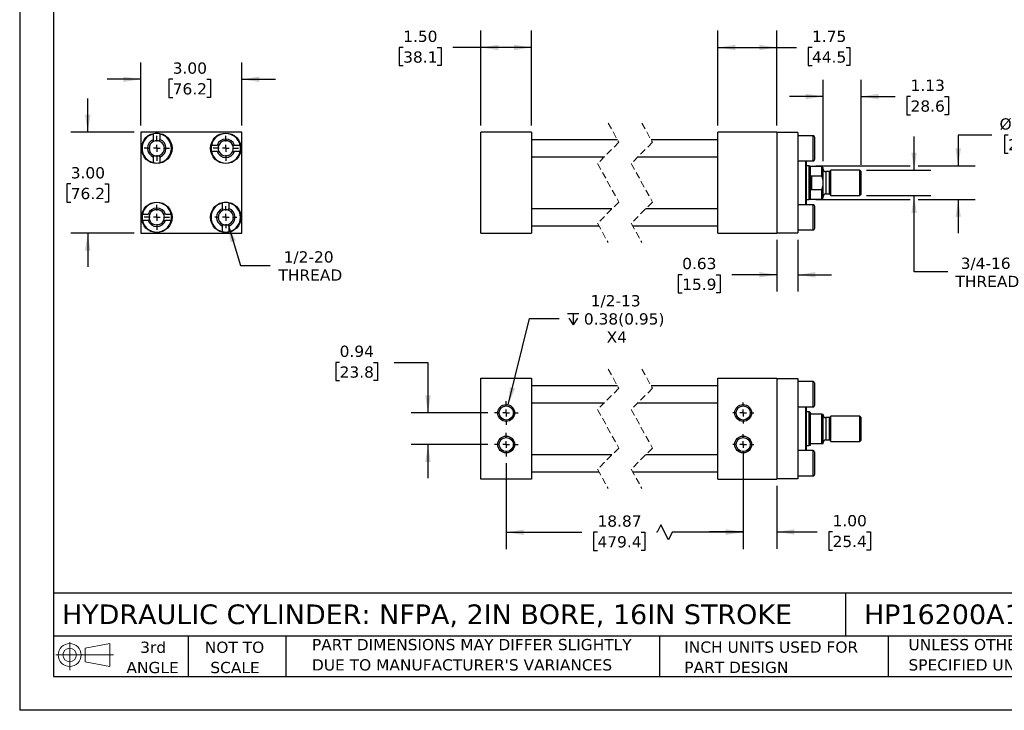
# Model space of a CAD drawing. Header units: inches. Extents: x 0 to 44, y 0 to 34.
# Tile 1 of 3: x 0 to 29.2, y 0 to 20.5. Entities that reach past the tile are written whole.
import ezdxf

# ---------------------------------------------------------------- set-up
doc = ezdxf.new("R2010")
doc.units = ezdxf.units.IN
doc.header["$LTSCALE"] = 4
doc.header["$MEASUREMENT"] = 0
for name, pattern in [('SLD-Center', [0.75, 0.6, -0.05, 0.05, -0.05]), ('SLD-Dashed', [0.075, 0.05, -0.025]), ('SLD-Solid', [0])]:
    doc.linetypes.add(name, pattern=pattern)
doc.layers.add('CENTER', color=40, linetype='SLD-Center')
doc.layers.add('SLD-DEFPOINTS', color=7, linetype='Continuous')
doc.layers.add('DIMENSIONS', color=140, linetype='SLD-Solid', lineweight=25)
doc.layers.add('TEXT', color=140, linetype='SLD-Solid', lineweight=25)
doc.styles.add('SLDTEXTSTYLE0', font='VERDANA.TTF')
doc.dimstyles.new('SLDDIMSTYLE0', dxfattribs={"dimtxt": 0.339844, "dimasz": 0.52, "dimexe": 0, "dimexo": 0.0625, "dimgap": 0.084961, "dimtad": 0, "dimtih": 1, "dimtoh": 1, "dimrnd": 1e-09, "dimzin": 4, "dimdsep": 46, "dimtxsty": 'SLDTEXTSTYLE0', "dimsah": 1, "dimcen": 0.09, "dimadec": 0, "dimazin": 1, "dimtfac": 1, "dimtofl": 0, "dimtmove": 0, "dimatfit": 3, "dimfxl": 0, "dimfrac": 2, "dimtolj": 1, "dimtzin": 12, "dimarcsym": 0})
doc.dimstyles.new('SLDDIMSTYLE1', dxfattribs={"dimtxt": 0.339844, "dimasz": 0.52, "dimexe": 0, "dimexo": 0.0625, "dimgap": 0.084961, "dimtad": 0, "dimtih": 1, "dimtoh": 1, "dimrnd": 1e-09, "dimzin": 12, "dimdsep": 46, "dimtxsty": 'SLDTEXTSTYLE0', "dimsah": 1, "dimcen": 0.09, "dimadec": 0, "dimazin": 3, "dimtfac": 1, "dimtofl": 0, "dimtmove": 0, "dimatfit": 3, "dimfxl": 0, "dimfrac": 2, "dimtolj": 1, "dimtzin": 12, "dimarcsym": 0})
doc.dimstyles.new('SLDDIMSTYLE2', dxfattribs={"dimtxt": 0.339844, "dimasz": 0.52, "dimexe": 0, "dimexo": 0.0625, "dimgap": 0.084961, "dimtad": 0, "dimtih": 1, "dimtoh": 1, "dimrnd": 1e-09, "dimzin": 12, "dimdsep": 46, "dimtxsty": 'SLDTEXTSTYLE0', "dimsah": 1, "dimcen": 0.09, "dimadec": 0, "dimazin": 3, "dimtfac": 1, "dimtmove": 0, "dimatfit": 0, "dimfxl": 0, "dimfrac": 2, "dimtolj": 1, "dimtzin": 12, "dimarcsym": 0})
doc.dimstyles.new('SLDDIMSTYLE3', dxfattribs={"dimtxt": 0.339844, "dimasz": 0.52, "dimexe": 0, "dimexo": 0.0625, "dimgap": 0.084961, "dimtad": 0, "dimtih": 1, "dimtoh": 1, "dimrnd": 1e-09, "dimzin": 4, "dimdsep": 46, "dimtxsty": 'SLDTEXTSTYLE0', "dimsah": 1, "dimcen": 0.09, "dimadec": 0, "dimazin": 1, "dimtfac": 1, "dimtmove": 0, "dimatfit": 0, "dimfxl": 0, "dimfrac": 2, "dimtolj": 1, "dimtzin": 12, "dimarcsym": 0})
doc.dimstyles.new('SLDDIMSTYLE4', dxfattribs={"dimtxt": 0.339844, "dimasz": 0.52, "dimexe": 0, "dimexo": 0.0625, "dimgap": 0.084961, "dimtad": 0, "dimtih": 1, "dimtoh": 1, "dimrnd": 1e-09, "dimdsep": 46, "dimtxsty": 'SLDTEXTSTYLE0', "dimsah": 1, "dimcen": 0.09, "dimadec": 0, "dimazin": 2, "dimtfac": 1, "dimtmove": 0, "dimatfit": 0, "dimfxl": 0, "dimfrac": 2, "dimtolj": 1, "dimtzin": 12, "dimarcsym": 0})
doc.dimstyles.new('SLDDIMSTYLE5', dxfattribs={"dimtxt": 0.339844, "dimasz": 0.52, "dimexe": 0, "dimexo": 0.0625, "dimgap": 0.084961, "dimtad": 0, "dimtih": 1, "dimtoh": 1, "dimrnd": 1e-09, "dimzin": 12, "dimdsep": 46, "dimtxsty": 'SLDTEXTSTYLE0', "dimsah": 1, "dimcen": 0, "dimadec": 0, "dimazin": 3, "dimtfac": 1, "dimtofl": 0, "dimtmove": 0, "dimatfit": 3, "dimfxl": 0, "dimfrac": 2, "dimtolj": 1, "dimtzin": 12, "dimarcsym": 0})
doc.dimstyles.new('SLDDIMSTYLE6', dxfattribs={"dimtxt": 0.339844, "dimasz": 0.52, "dimexe": 0, "dimexo": 0.0625, "dimgap": 0.084961, "dimtad": 0, "dimtih": 1, "dimtoh": 1, "dimrnd": 1e-09, "dimzin": 12, "dimdsep": 46, "dimtxsty": 'SLDTEXTSTYLE0', "dimsah": 1, "dimcen": 0, "dimadec": 0, "dimazin": 3, "dimtfac": 1, "dimtofl": 0, "dimtmove": 0, "dimatfit": 3, "dimfxl": 0, "dimfrac": 2, "dimtolj": 1, "dimtzin": 12, "dimarcsym": 0})

# ---------------------------------------------------------------- blocks, each defined once
blk = doc.blocks.new('Block11')
at = {"color": 7, "linetype": 'SLD-Solid', "lineweight": 18}
for p, q in [((0.408, 0.836), (0.408, 0)), ((0.863, 0.656), (1.602, 0.792)), ((0.863, 0.251), (0.863, 0.656)), ((1.602, 0.792), (1.602, 0.115)), ((0, 0.454), (1.712, 0.454)), ((0.863, 0.251), (1.602, 0.115))]:
    blk.add_line(p, q, dxfattribs=at)
for radius in [0.339, 0.202]:
    blk.add_circle((0.408, 0.454), radius, dxfattribs=at)
blk = doc.blocks.new('Block12')
at = {"layer": 'SLD-DEFPOINTS'}
blk.add_blockref('Block11', (0, 0), dxfattribs=at)
blk = doc.blocks.new('SW_NOTE_0_2')
at = {"layer": 'TEXT', "color": 0, "char_height": 0.33333, "attachment_point": 1, "style": 'SLDTEXTSTYLE0'}
for s, insert in [('UNLESS OTHERWISE ', (0, 0.423)), ('SPECIFIED UNITS ARE:', (0, -0.179))]:
    blk.add_mtext(s, dxfattribs=dict(at, insert=insert))
blk = doc.blocks.new('SW_NOTE_0_3')
at = {"layer": 'TEXT', "color": 0, "char_height": 0.33333, "attachment_point": 1, "style": 'SLDTEXTSTYLE0'}
for s, insert in [('PART DIMENSIONS MAY DIFFER SLIGHTLY ', (0, 0.423)), ("DUE TO MANUFACTURER'S VARIANCES", (0, -0.179))]:
    blk.add_mtext(s, dxfattribs=dict(at, insert=insert))
blk = doc.blocks.new('SW_NOTE_0_4')
at = {"layer": 'TEXT', "color": 0, "char_height": 0.3333, "attachment_point": 2, "style": 'SLDTEXTSTYLE0'}
for s, insert in [('NOT TO', (0.828, 0.423)), ('SCALE', (0.843, -0.179))]:
    blk.add_mtext(s, dxfattribs=dict(at, insert=insert))
blk = doc.blocks.new('SW_NOTE_0_5')
at = {"layer": 'TEXT', "color": 0, "char_height": 0.3333, "attachment_point": 2, "style": 'SLDTEXTSTYLE0'}
for s, insert in [('3rd', (0.365, 0.423)), ('ANGLE', (0.349, -0.179))]:
    blk.add_mtext(s, dxfattribs=dict(at, insert=insert))
blk = doc.blocks.new('SW_NOTE_0_6')
at = {"layer": 'TEXT', "color": 0, "char_height": 0.33333, "attachment_point": 1, "style": 'SLDTEXTSTYLE0'}
for s, insert in [('INCH UNITS USED FOR ', (0, 0.423)), ('PART DESIGN', (0, -0.179))]:
    blk.add_mtext(s, dxfattribs=dict(at, insert=insert))
blk = doc.blocks.new('_D')
at = {"layer": 'DIMENSIONS'}
for p, q in [((13.7, 17.37), (13.7, 20.19)), ((15.2, 17.37), (15.2, 20.19)), ((11.389, 19.69), (11.275, 19.69)), ((11.275, 19.69), (11.275, 19.15)), ((12.399, 19.69), (12.513, 19.69)), ((12.513, 19.69), (12.513, 19.15)), ((13.7, 19.69), (12.86, 19.69)), ((15.2, 19.69), (13.7, 19.69)), ((11.275, 19.15), (11.389, 19.15)), ((12.513, 19.15), (12.399, 19.15))]:
    blk.add_line(p, q, dxfattribs=at)
for points in [[(13.7, 19.69), (14.22, 19.61), (14.22, 19.77)], [(15.2, 19.69), (14.68, 19.77), (14.68, 19.61)]]:
    blk.add_solid(points, dxfattribs=at)
at = {"layer": 'DIMENSIONS', "char_height": 0.3333, "attachment_point": 1, "style": 'SLDTEXTSTYLE0'}
for s, insert in [('1.50', (11.389, 20.189)), ('38.1', (11.389, 19.573))]:
    blk.add_mtext(s, dxfattribs=dict(at, insert=insert))
blk = doc.blocks.new('_D_1')
at = {"layer": 'DIMENSIONS'}
for p, q in [((20.738, 17.37), (20.738, 20.19)), ((22.488, 17.37), (22.488, 20.19)), ((20.738, 19.69), (22.488, 19.69)), ((22.488, 19.69), (23.071, 19.69)), ((23.531, 19.69), (23.417, 19.69)), ((23.417, 19.69), (23.417, 19.15)), ((24.541, 19.69), (24.655, 19.69)), ((24.655, 19.69), (24.655, 19.15)), ((23.417, 19.15), (23.531, 19.15)), ((24.655, 19.15), (24.541, 19.15))]:
    blk.add_line(p, q, dxfattribs=at)
for points in [[(20.738, 19.69), (21.258, 19.61), (21.258, 19.77)], [(22.488, 19.69), (21.968, 19.77), (21.968, 19.61)]]:
    blk.add_solid(points, dxfattribs=at)
at = {"layer": 'DIMENSIONS', "char_height": 0.3333, "attachment_point": 1, "style": 'SLDTEXTSTYLE0'}
for s, insert in [('1.75', (23.531, 20.189)), ('44.5', (23.531, 19.573))]:
    blk.add_mtext(s, dxfattribs=dict(at, insert=insert))
blk = doc.blocks.new('_D_2')
at = {"layer": 'DIMENSIONS'}
for p, q in [((23.863, 16.315), (23.863, 18.734)), ((24.988, 16.206), (24.988, 18.734)), ((23.863, 18.234), (22.863, 18.234)), ((24.988, 18.234), (25.998, 18.234)), ((26.458, 18.234), (26.344, 18.234)), ((26.344, 18.234), (26.344, 17.694)), ((27.468, 18.234), (27.582, 18.234)), ((27.582, 18.234), (27.582, 17.694)), ((26.344, 17.694), (26.458, 17.694)), ((27.582, 17.694), (27.468, 17.694))]:
    blk.add_line(p, q, dxfattribs=at)
for points in [[(23.863, 18.234), (23.343, 18.314), (23.343, 18.154)], [(24.988, 18.234), (25.508, 18.154), (25.508, 18.314)]]:
    blk.add_solid(points, dxfattribs=at)
at = {"layer": 'DIMENSIONS', "char_height": 0.3333, "attachment_point": 1, "style": 'SLDTEXTSTYLE0'}
for s, insert in [('1.13', (26.458, 18.734)), ('28.6', (26.458, 18.117))]:
    blk.add_mtext(s, dxfattribs=dict(at, insert=insert))
blk = doc.blocks.new('_D_3')
at = {"layer": 'DIMENSIONS'}
for p, q in [((26.563, 16.045), (26.563, 17.045)), ((25.149, 16.045), (27.063, 16.045)), ((25.149, 15.295), (27.063, 15.295)), ((26.563, 13.024), (26.563, 15.295)), ((27.563, 13.024), (26.563, 13.024))]:
    blk.add_line(p, q, dxfattribs=at)
for points in [[(26.563, 16.045), (26.643, 16.565), (26.483, 16.565)], [(26.563, 15.295), (26.483, 14.775), (26.643, 14.775)]]:
    blk.add_solid(points, dxfattribs=at)
at = {"layer": 'DIMENSIONS', "char_height": 0.3333, "attachment_point": 1, "style": 'SLDTEXTSTYLE0'}
for s, insert in [('3/4-16', (27.946, 13.447)), ('THREAD', (27.791, 12.907))]:
    blk.add_mtext(s, dxfattribs=dict(at, insert=insert))
blk = doc.blocks.new('_D_4')
at = {"layer": 'DIMENSIONS'}
for p, q in [((28.872, 17.086), (27.872, 17.086)), ((27.872, 17.086), (27.872, 16.17)), ((29.357, 17.086), (29.243, 17.086)), ((29.243, 17.086), (29.243, 16.546)), ((30.367, 17.086), (30.481, 17.086)), ((30.481, 17.086), (30.481, 16.546)), ((29.243, 16.546), (29.357, 16.546)), ((30.481, 16.546), (30.367, 16.546)), ((23.644, 16.17), (26.443, 16.17)), ((26.683, 16.17), (28.372, 16.17)), ((23.644, 15.17), (26.443, 15.17)), ((26.683, 15.17), (28.372, 15.17)), ((27.872, 15.17), (27.872, 14.17))]:
    blk.add_line(p, q, dxfattribs=at)
for points in [[(27.872, 16.17), (27.952, 16.69), (27.792, 16.69)], [(27.872, 15.17), (27.792, 14.65), (27.952, 14.65)]]:
    blk.add_solid(points, dxfattribs=at)
at = {"layer": 'DIMENSIONS', "char_height": 0.3333, "attachment_point": 1, "style": 'SLDTEXTSTYLE0'}
for s, insert in [('%%c', (29.101, 17.586)), ('1.00', (29.614, 17.586)), ('25.4', (29.357, 16.969))]:
    blk.add_mtext(s, dxfattribs=dict(at, insert=insert))
blk = doc.blocks.new('_D_5')
at = {"layer": 'DIMENSIONS'}
for p, q in [((22.488, 13.98), (22.488, 12.439)), ((23.113, 13.98), (23.113, 12.439)), ((19.675, 12.939), (19.561, 12.939)), ((19.561, 12.939), (19.561, 12.399)), ((20.685, 12.939), (20.799, 12.939)), ((20.799, 12.939), (20.799, 12.399)), ((22.488, 12.939), (21.146, 12.939)), ((23.113, 12.939), (24.113, 12.939)), ((19.561, 12.399), (19.675, 12.399)), ((20.799, 12.399), (20.685, 12.399))]:
    blk.add_line(p, q, dxfattribs=at)
for points in [[(22.488, 12.939), (21.968, 13.019), (21.968, 12.859)], [(23.113, 12.939), (23.633, 12.859), (23.633, 13.019)]]:
    blk.add_solid(points, dxfattribs=at)
at = {"layer": 'DIMENSIONS', "char_height": 0.3333, "attachment_point": 1, "style": 'SLDTEXTSTYLE0'}
for s, insert in [('0.63', (19.675, 13.439)), ('15.9', (19.675, 12.823))]:
    blk.add_mtext(s, dxfattribs=dict(at, insert=insert))
blk = doc.blocks.new('_D_8')
at = {"layer": 'DIMENSIONS'}
for p, q in [((3.596, 17.37), (3.596, 19.245)), ((6.596, 17.37), (6.596, 19.245)), ((3.596, 18.745), (2.596, 18.745)), ((4.544, 18.745), (4.43, 18.745)), ((4.43, 18.745), (4.43, 18.205)), ((5.554, 18.745), (5.668, 18.745)), ((5.668, 18.745), (5.668, 18.205)), ((6.596, 18.745), (7.596, 18.745)), ((4.43, 18.205), (4.544, 18.205)), ((5.668, 18.205), (5.554, 18.205))]:
    blk.add_line(p, q, dxfattribs=at)
for points in [[(3.596, 18.745), (3.076, 18.825), (3.076, 18.665)], [(6.596, 18.745), (7.116, 18.665), (7.116, 18.825)]]:
    blk.add_solid(points, dxfattribs=at)
at = {"layer": 'DIMENSIONS', "char_height": 0.3333, "attachment_point": 1, "style": 'SLDTEXTSTYLE0'}
for s, insert in [('3.00', (4.544, 19.245)), ('76.2', (4.544, 18.628))]:
    blk.add_mtext(s, dxfattribs=dict(at, insert=insert))
blk = doc.blocks.new('_D_9')
at = {"layer": 'DIMENSIONS'}
for p, q in [((2.021, 17.17), (2.021, 18.17)), ((3.396, 17.17), (1.521, 17.17)), ((1.516, 15.636), (1.402, 15.636)), ((1.402, 15.636), (1.402, 15.096)), ((2.526, 15.636), (2.64, 15.636)), ((2.64, 15.636), (2.64, 15.096)), ((1.402, 15.096), (1.516, 15.096)), ((2.64, 15.096), (2.526, 15.096)), ((3.396, 14.17), (1.521, 14.17)), ((2.021, 14.17), (2.021, 13.17))]:
    blk.add_line(p, q, dxfattribs=at)
for points in [[(2.021, 17.17), (2.101, 17.69), (1.941, 17.69)], [(2.021, 14.17), (1.941, 13.65), (2.101, 13.65)]]:
    blk.add_solid(points, dxfattribs=at)
at = {"layer": 'DIMENSIONS', "char_height": 0.3333, "attachment_point": 1, "style": 'SLDTEXTSTYLE0'}
for s, insert in [('3.00', (1.516, 16.135)), ('76.2', (1.516, 15.519))]:
    blk.add_mtext(s, dxfattribs=dict(at, insert=insert))
blk = doc.blocks.new('_D_10')
at = {"layer": 'DIMENSIONS'}
for p, q in [((6.187, 14.429), (6.56, 13.213)), ((6.56, 13.213), (7.435, 13.213))]:
    blk.add_line(p, q, dxfattribs=at)
blk.add_solid([(6.187, 14.429), (6.263, 13.908), (6.416, 13.955)], dxfattribs=at)
at = {"layer": 'DIMENSIONS', "char_height": 0.3333, "attachment_point": 1, "style": 'SLDTEXTSTYLE0'}
for s, insert in [('1/2-20', (7.84, 13.636)), ('THREAD', (7.685, 13.096))]:
    blk.add_mtext(s, dxfattribs=dict(at, insert=insert))
blk = doc.blocks.new('SW_CENTERMARKSYMBOL_0')
at = {"layer": 'CENTER', "color": 0}
for p, q in [((0, 0.2), (0, 0.375)), ((-0.2, 0), (-0.375, 0)), ((0, 0), (-0.1, 0)), ((0, 0), (0, 0.1)), ((0, 0), (0, -0.1)), ((0, 0), (0.1, 0)), ((0.2, 0), (0.375, 0)), ((0, -0.2), (0, -0.375))]:
    blk.add_line(p, q, dxfattribs=at)
blk = doc.blocks.new('SW_CENTERMARKSYMBOL_1')
at = {"layer": 'CENTER', "color": 0}
for p, q in [((0, 0.2), (0, 0.32655)), ((-0.2, 0), (-0.32655, 0)), ((0, 0), (-0.1, 0)), ((0, 0), (0, 0.1)), ((0, 0), (0, -0.1)), ((0, 0), (0.1, 0)), ((0.2, 0), (0.32655, 0)), ((0, -0.2), (0, -0.32655))]:
    blk.add_line(p, q, dxfattribs=at)
blk = doc.blocks.new('SW_CENTERMARKSYMBOL_2')
at = {"layer": 'CENTER', "color": 0}
for p, q in [((0, 0.2), (0, 0.375)), ((-0.2, 0), (-0.375, 0)), ((0, 0), (-0.1, 0)), ((0, 0), (0, 0.1)), ((0, 0), (0, -0.1)), ((0, 0), (0.1, 0)), ((0.2, 0), (0.375, 0)), ((0, -0.2), (0, -0.375))]:
    blk.add_line(p, q, dxfattribs=at)
blk = doc.blocks.new('SW_CENTERMARKSYMBOL_3')
at = {"layer": 'CENTER', "color": 0}
for p, q in [((0, 0.2), (0, 0.375)), ((-0.2, 0), (-0.375, 0)), ((0, 0), (-0.1, 0)), ((0, 0), (0, 0.1)), ((0, 0), (0, -0.1)), ((0, 0), (0.1, 0)), ((0.2, 0), (0.375, 0)), ((0, -0.2), (0, -0.375))]:
    blk.add_line(p, q, dxfattribs=at)
blk = doc.blocks.new('_D_18')
at = {"layer": 'DIMENSIONS'}
for p, q in [((21.488, 7.695), (21.488, 4.789)), ((14.45, 7.345), (14.45, 4.789)), ((14.45, 5.289), (16.699, 5.289)), ((17.16, 5.289), (17.046, 5.289)), ((17.046, 5.289), (17.046, 4.749)), ((18.453, 5.289), (18.567, 5.289)), ((18.567, 5.289), (18.567, 4.749)), ((18.933, 5.289), (18.913, 5.289)), ((19.044, 5.512), (18.933, 5.289)), ((19.266, 5.067), (19.044, 5.512)), ((19.377, 5.289), (19.266, 5.067)), ((21.488, 5.289), (19.377, 5.289)), ((17.046, 4.749), (17.16, 4.749)), ((18.567, 4.749), (18.453, 4.749))]:
    blk.add_line(p, q, dxfattribs=at)
for points in [[(14.45, 5.289), (14.97, 5.209), (14.97, 5.369)], [(21.488, 5.289), (20.968, 5.369), (20.968, 5.209)]]:
    blk.add_solid(points, dxfattribs=at)
at = {"layer": 'DIMENSIONS', "char_height": 0.3333, "attachment_point": 1, "style": 'SLDTEXTSTYLE0'}
for s, insert in [('18.87', (17.16, 5.789)), ('479.4', (17.16, 5.173))]:
    blk.add_mtext(s, dxfattribs=dict(at, insert=insert))
blk = doc.blocks.new('_D_19')
at = {"layer": 'DIMENSIONS'}
for p, q in [((21.488, 7.384), (21.488, 4.8)), ((22.488, 6.664), (22.488, 4.8)), ((21.488, 5.3), (20.488, 5.3)), ((22.488, 5.3), (23.681, 5.3)), ((24.142, 5.3), (24.028, 5.3)), ((24.028, 5.3), (24.028, 4.76)), ((25.152, 5.3), (25.266, 5.3)), ((25.266, 5.3), (25.266, 4.76)), ((24.028, 4.76), (24.142, 4.76)), ((25.266, 4.76), (25.152, 4.76))]:
    blk.add_line(p, q, dxfattribs=at)
for points in [[(21.488, 5.3), (20.968, 5.38), (20.968, 5.22)], [(22.488, 5.3), (23.008, 5.22), (23.008, 5.38)]]:
    blk.add_solid(points, dxfattribs=at)
at = {"layer": 'DIMENSIONS', "char_height": 0.3333, "attachment_point": 1, "style": 'SLDTEXTSTYLE0'}
for s, insert in [('1.00', (24.142, 5.8)), ('25.4', (24.142, 5.184))]:
    blk.add_mtext(s, dxfattribs=dict(at, insert=insert))
blk = doc.blocks.new('_D_20')
at = {"layer": 'DIMENSIONS'}
for p, q in [((9.502, 10.333), (9.388, 10.333)), ((9.388, 10.333), (9.388, 9.793)), ((10.512, 10.333), (10.626, 10.333)), ((10.626, 10.333), (10.626, 9.793)), ((11.125, 10.333), (12.125, 10.333)), ((12.125, 10.333), (12.125, 8.833)), ((9.388, 9.793), (9.502, 9.793)), ((10.626, 9.793), (10.512, 9.793)), ((13.9, 8.833), (11.625, 8.833)), ((13.9, 7.895), (11.625, 7.895)), ((12.125, 7.895), (12.125, 6.895))]:
    blk.add_line(p, q, dxfattribs=at)
for points in [[(12.125, 8.833), (12.205, 9.353), (12.045, 9.353)], [(12.125, 7.895), (12.045, 7.375), (12.205, 7.375)]]:
    blk.add_solid(points, dxfattribs=at)
at = {"layer": 'DIMENSIONS', "char_height": 0.3333, "attachment_point": 1, "style": 'SLDTEXTSTYLE0'}
for s, insert in [('0.94', (9.502, 10.833)), ('23.8', (9.502, 10.216))]:
    blk.add_mtext(s, dxfattribs=dict(at, insert=insert))
blk = doc.blocks.new('SW_SYMBOL_HOLE_DEPTH')
at = {"layer": 'DIMENSIONS', "color": 0}
for p, q in [((0, 138), (126, 138)), ((63, 138), (63, 12)), ((16, 87), (63, 12)), ((110, 87), (63, 12))]:
    blk.add_line(p, q, dxfattribs=at)
blk = doc.blocks.new('_D_21')
at = {"layer": 'DIMENSIONS'}
for p, q in [((14.51, 9.076), (15.145, 11.641)), ((15.145, 11.641), (16.02, 11.641))]:
    blk.add_line(p, q, dxfattribs=at)
blk.add_solid([(14.51, 9.076), (14.712, 9.561), (14.557, 9.6)], dxfattribs=at)
at = {"layer": 'DIMENSIONS', "xscale": 0.002688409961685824, "yscale": 0.002688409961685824, "zscale": 0.002688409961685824}
blk.add_blockref('SW_SYMBOL_HOLE_DEPTH', (16.27, 11.416), dxfattribs=at)
at = {"layer": 'DIMENSIONS', "char_height": 0.3333, "attachment_point": 1, "style": 'SLDTEXTSTYLE0'}
for s, insert in [('1/2-13', (16.958, 12.334)), ('0.38(0.95)', (16.756, 11.794)), ('X4', (17.431, 11.254))]:
    blk.add_mtext(s, dxfattribs=dict(at, insert=insert))
blk = doc.blocks.new('SW_CENTERMARKSYMBOL_6')
at = {"layer": 'CENTER', "color": 0}
for p, q in [((0, 0.2), (0, 0.311)), ((-0.2, 0), (-0.311, 0)), ((0, 0), (-0.1, 0)), ((0, 0), (0, 0.1)), ((0, 0), (0, -0.1)), ((0, 0), (0.1, 0)), ((0.2, 0), (0.311, 0)), ((0, -0.2), (0, -0.311))]:
    blk.add_line(p, q, dxfattribs=at)
blk = doc.blocks.new('SW_CENTERMARKSYMBOL_7')
at = {"layer": 'CENTER', "color": 0}
for p, q in [((0, 0.2), (0, 0.311)), ((-0.2, 0), (-0.311, 0)), ((0, 0), (-0.1, 0)), ((0, 0), (0, 0.1)), ((0, 0), (0, -0.1)), ((0, 0), (0.1, 0)), ((0.2, 0), (0.311, 0)), ((0, -0.2), (0, -0.311))]:
    blk.add_line(p, q, dxfattribs=at)
blk = doc.blocks.new('SW_CENTERMARKSYMBOL_8')
at = {"layer": 'CENTER', "color": 0}
for p, q in [((0, 0.2), (0, 0.35)), ((-0.2, 0), (-0.35, 0)), ((0, 0), (-0.1, 0)), ((0, 0), (0, 0.1)), ((0, 0), (0, -0.1)), ((0, 0), (0.1, 0)), ((0.2, 0), (0.35, 0)), ((0, -0.2), (0, -0.35))]:
    blk.add_line(p, q, dxfattribs=at)
blk = doc.blocks.new('SW_CENTERMARKSYMBOL_9')
at = {"layer": 'CENTER', "color": 0}
for p, q in [((0, 0.2), (0, 0.35)), ((-0.2, 0), (-0.35, 0)), ((0, 0), (-0.1, 0)), ((0, 0), (0, 0.1)), ((0, 0), (0, -0.1)), ((0, 0), (0.1, 0)), ((0.2, 0), (0.35, 0)), ((0, -0.2), (0, -0.35))]:
    blk.add_line(p, q, dxfattribs=at)

msp = doc.modelspace()

# ---------------------------------------------------------------- linework, layer by layer
at = {"color": 7, "linetype": 'SLD-Solid'}
for p in [(0, 34), (44, 0)]:
    msp.add_line(p, (0, 0), dxfattribs=at)
at = {"color": 7, "linetype": 'SLD-Dashed', "lineweight": 18}
for p, q in [((17.477, 17.445), (17.792, 16.873)), ((18.477, 17.445), (18.792, 16.873)), ((17.792, 16.873), (17.162, 16.243)), ((18.792, 16.873), (18.162, 16.243)), ((17.162, 16.243), (17.792, 15.098)), ((18.162, 16.243), (18.792, 15.098)), ((17.792, 15.098), (17.162, 14.468)), ((18.792, 15.098), (18.162, 14.468)), ((17.162, 14.468), (17.477, 13.895)), ((18.162, 14.468), (18.477, 13.895)), ((17.477, 10.139), (17.792, 9.567)), ((18.477, 10.139), (18.792, 9.567)), ((17.792, 9.567), (17.162, 8.937)), ((18.792, 9.567), (18.162, 8.937)), ((17.162, 8.937), (17.792, 7.792)), ((18.162, 8.937), (18.792, 7.792)), ((17.792, 7.792), (17.162, 7.162)), ((18.792, 7.792), (18.162, 7.162)), ((17.162, 7.162), (17.477, 6.589)), ((18.162, 7.162), (18.477, 6.589))]:
    msp.add_line(p, q, dxfattribs=at)
for p, q in [((3.596, 17.17), (3.596, 14.17)), ((6.596, 17.17), (3.596, 17.17)), ((3.977, 16.954), (3.977, 17.123)), ((4.164, 17.123), (4.164, 16.954)), ((6.596, 14.17), (6.596, 17.17)), ((15.2, 17.17), (13.7, 17.17)), ((13.7, 14.17), (13.7, 17.17)), ((15.2, 17.17), (15.2, 14.17)), ((22.488, 17.17), (20.738, 17.17)), ((20.738, 14.17), (20.738, 17.17)), ((22.488, 17.17), (22.488, 14.17)), ((23.113, 17.16), (22.488, 17.16)), ((23.113, 17.16), (23.113, 14.18)), ((23.563, 17.07), (23.113, 17.07)), ((23.563, 16.32), (23.563, 17.07)), ((23.613, 16.37), (23.613, 17.02)), ((5.693, 16.789), (5.862, 16.789)), ((6.379, 16.789), (6.548, 16.789)), ((17.752, 16.945), (15.2, 16.945)), ((20.738, 16.945), (18.752, 16.945)), ((3.977, 16.268), (3.977, 16.437)), ((4.164, 16.437), (4.164, 16.268)), ((5.862, 16.602), (5.693, 16.602)), ((6.548, 16.602), (6.379, 16.602)), ((15.2, 16.445), (17.365, 16.445)), ((18.365, 16.445), (20.738, 16.445)), ((23.113, 16.32), (23.563, 16.32)), ((23.35, 15.02), (23.35, 16.32)), ((23.37, 15.02), (23.37, 16.32)), ((23.444, 16.17), (23.37, 16.17)), ((23.488, 16.154), (23.444, 16.17)), ((23.444, 15.67), (23.444, 16.17)), ((23.824, 16.154), (23.488, 16.154)), ((23.488, 15.791), (23.488, 16.154)), ((23.863, 16.115), (23.824, 16.154)), ((23.824, 15.877), (23.824, 16.154)), ((23.863, 15.75), (23.863, 16.115)), ((23.488, 15.55), (23.488, 15.791)), ((23.52, 15.877), (23.52, 15.463)), ((23.52, 15.877), (23.824, 15.877)), ((24.051, 16.002), (23.938, 16.002)), ((23.938, 16.002), (23.938, 15.67)), ((24.094, 16.045), (24.051, 16.002)), ((24.051, 15.67), (24.051, 16.002)), ((24.949, 16.045), (24.094, 16.045)), ((24.094, 15.295), (24.094, 16.045)), ((24.988, 16.006), (24.949, 16.045)), ((24.949, 15.67), (24.949, 16.045)), ((24.988, 15.67), (24.988, 16.006)), ((23.444, 15.17), (23.444, 15.67)), ((23.488, 15.186), (23.488, 15.55)), ((23.863, 15.591), (23.863, 15.75)), ((23.863, 15.226), (23.863, 15.591)), ((23.938, 15.67), (23.938, 15.338)), ((24.051, 15.338), (24.051, 15.67)), ((24.949, 15.295), (24.949, 15.67)), ((24.988, 15.335), (24.988, 15.67)), ((23.824, 15.463), (23.52, 15.463)), ((23.824, 15.186), (23.824, 15.463)), ((23.824, 15.186), (23.863, 15.226)), ((23.938, 15.338), (24.051, 15.338)), ((24.051, 15.338), (24.094, 15.295)), ((24.094, 15.295), (24.949, 15.295)), ((24.949, 15.295), (24.988, 15.335)), ((6.027, 14.904), (6.027, 15.073)), ((6.214, 15.073), (6.214, 14.904)), ((23.563, 15.02), (23.113, 15.02)), ((23.37, 15.17), (23.444, 15.17)), ((23.444, 15.17), (23.488, 15.186)), ((23.488, 15.186), (23.824, 15.186)), ((23.563, 14.27), (23.563, 15.02)), ((23.613, 14.645), (23.613, 14.97)), ((3.643, 14.739), (3.812, 14.739)), ((4.329, 14.739), (4.498, 14.739)), ((17.59, 14.895), (15.2, 14.895)), ((20.738, 14.895), (18.59, 14.895)), ((23.613, 14.32), (23.613, 14.645)), ((3.812, 14.552), (3.643, 14.552)), ((4.498, 14.552), (4.329, 14.552)), ((6.027, 14.218), (6.027, 14.387)), ((6.214, 14.387), (6.214, 14.218)), ((15.2, 14.395), (17.202, 14.395)), ((18.202, 14.395), (20.738, 14.395)), ((3.596, 14.17), (6.596, 14.17)), ((13.7, 14.17), (15.2, 14.17)), ((20.738, 14.17), (22.488, 14.17)), ((22.488, 14.18), (23.113, 14.18)), ((23.113, 14.27), (23.563, 14.27)), ((13.7, 9.864), (15.2, 9.864)), ((13.7, 6.864), (13.7, 9.864)), ((15.2, 9.864), (15.2, 6.864)), ((20.738, 6.864), (20.738, 9.864)), ((20.738, 9.864), (22.488, 9.864)), ((22.488, 9.864), (22.488, 6.864)), ((22.488, 9.854), (23.113, 9.854)), ((23.113, 9.854), (23.113, 6.874)), ((23.563, 9.764), (23.113, 9.764)), ((23.563, 9.014), (23.563, 9.764)), ((23.613, 9.064), (23.613, 9.714)), ((17.752, 9.639), (15.2, 9.639)), ((20.738, 9.639), (18.752, 9.639)), ((15.2, 9.139), (17.365, 9.139)), ((18.365, 9.139), (20.738, 9.139)), ((23.113, 9.014), (23.563, 9.014)), ((23.35, 8.364), (23.35, 9.014)), ((23.37, 7.714), (23.37, 9.014)), ((23.444, 8.864), (23.37, 8.864)), ((23.488, 8.848), (23.444, 8.864)), ((23.444, 7.864), (23.444, 8.864)), ((23.488, 8.833), (23.488, 8.848)), ((23.488, 7.895), (23.488, 8.833)), ((23.824, 8.802), (23.52, 8.802)), ((23.824, 7.927), (23.824, 8.802)), ((23.824, 8.802), (23.863, 8.802)), ((23.863, 7.927), (23.863, 8.802)), ((24.051, 8.696), (23.938, 8.696)), ((23.938, 8.696), (23.938, 8.032)), ((24.094, 8.739), (24.051, 8.696)), ((24.051, 8.032), (24.051, 8.696)), ((24.949, 8.739), (24.094, 8.739)), ((24.094, 7.989), (24.094, 8.739)), ((24.988, 8.7), (24.949, 8.739)), ((24.949, 7.989), (24.949, 8.739)), ((24.988, 8.029), (24.988, 8.7)), ((23.35, 7.714), (23.35, 8.364)), ((23.488, 7.88), (23.488, 7.895)), ((23.52, 7.927), (23.824, 7.927)), ((23.824, 7.927), (23.863, 7.927)), ((23.938, 8.032), (24.051, 8.032)), ((24.051, 8.032), (24.094, 7.989)), ((24.094, 7.989), (24.949, 7.989)), ((24.949, 7.989), (24.988, 8.029)), ((23.563, 7.714), (23.113, 7.714)), ((23.37, 7.864), (23.444, 7.864)), ((23.444, 7.864), (23.488, 7.88)), ((23.563, 6.964), (23.563, 7.714)), ((23.613, 7.339), (23.613, 7.664)), ((17.59, 7.589), (15.2, 7.589)), ((20.738, 7.589), (18.59, 7.589)), ((23.613, 7.014), (23.613, 7.339)), ((15.2, 7.089), (17.202, 7.089)), ((18.202, 7.089), (20.738, 7.089)), ((15.2, 6.864), (13.7, 6.864)), ((20.738, 6.864), (22.488, 6.864)), ((23.113, 6.874), (22.488, 6.874)), ((23.113, 6.964), (23.563, 6.964))]:
    msp.add_line(p, q)
for centre, radius in [((4.071, 16.695), 0.453), ((6.121, 16.695), 0.453), ((4.071, 14.645), 0.453), ((6.121, 14.645), 0.453), ((14.45, 8.833), 0.25), ((21.488, 8.833), 0.25), ((14.45, 8.833), 0.211), ((21.488, 8.833), 0.211), ((14.45, 7.895), 0.25), ((14.45, 7.895), 0.211), ((21.488, 7.895), 0.25), ((21.488, 7.895), 0.211)]:
    msp.add_circle(centre, radius)
for centre, radius, start, end in [((4.071, 16.695), 0.438, 102.3736, 257.6264), ((4.071, 16.695), 0.438, 77.6264, 102.3736), ((4.071, 16.695), 0.438, 282.3736, 77.6264), ((6.121, 16.695), 0.438, 12.3736, 167.6264), ((6.121, 16.695), 0.275, 19.9323, 160.0677), ((23.563, 17.02), 0.05, 359.9991, 90.0008), ((4.071, 16.695), 0.275, 109.9323, 250.0677), ((4.071, 16.695), 0.227, 114.4448, 245.5552), ((4.071, 16.695), 0.227, 65.5552, 114.4448), ((4.071, 16.695), 0.275, 289.9323, 70.0677), ((4.071, 16.695), 0.227, 294.4448, 65.5552), ((6.121, 16.695), 0.437, 167.6264, 192.3736), ((6.121, 16.695), 0.227, 155.5552, 204.4448), ((6.121, 16.695), 0.227, 24.4448, 155.5552), ((6.121, 16.695), 0.227, 335.5552, 24.4448), ((6.121, 16.695), 0.438, 347.6264, 12.3736), ((4.071, 16.695), 0.227, 245.5552, 294.4448), ((6.121, 16.695), 0.437, 192.3736, 347.6264), ((6.121, 16.695), 0.275, 199.9323, 340.0677), ((6.121, 16.695), 0.227, 204.4448, 335.5552), ((4.071, 16.695), 0.438, 257.6264, 282.3736), ((23.563, 16.37), 0.05, 269.9992, 0.0009), ((23.938, 16.077), 0.075, 179.9999, 269.9999), ((23.938, 15.263), 0.075, 90.0001, 180.0001), ((4.071, 14.645), 0.438, 12.3736, 167.6264), ((4.071, 14.645), 0.275, 19.9323, 160.0677), ((6.121, 14.645), 0.438, 102.3736, 257.6264), ((6.121, 14.645), 0.438, 77.6264, 102.3736), ((6.121, 14.645), 0.438, 282.3736, 77.6264), ((23.563, 14.97), 0.05, 359.9991, 90.0008), ((4.071, 14.645), 0.438, 167.6264, 192.3736), ((4.071, 14.645), 0.227, 155.5552, 204.4448), ((4.071, 14.645), 0.227, 24.4448, 155.5552), ((4.071, 14.645), 0.227, 335.5552, 24.4448), ((4.071, 14.645), 0.438, 347.6264, 12.3736), ((6.121, 14.645), 0.275, 109.9323, 250.0677), ((6.121, 14.645), 0.227, 114.4448, 245.5552), ((6.121, 14.645), 0.227, 65.5552, 114.4448), ((6.121, 14.645), 0.275, 289.9323, 70.0677), ((6.121, 14.645), 0.227, 294.4448, 65.5552), ((4.071, 14.645), 0.438, 192.3736, 347.6264), ((4.071, 14.645), 0.275, 199.9323, 340.0677), ((4.071, 14.645), 0.227, 204.4448, 335.5552), ((6.121, 14.645), 0.227, 245.5552, 294.4448), ((6.121, 14.645), 0.437, 257.6264, 282.3736), ((23.563, 14.32), 0.05, 269.9992, 0.0009), ((23.563, 9.714), 0.05, 359.9991, 90.0008), ((23.563, 9.064), 0.05, 269.9992, 0.0009), ((23.938, 8.771), 0.075, 179.9999, 269.9999), ((23.938, 7.957), 0.075, 90.0001, 180.0001), ((23.563, 7.664), 0.05, 359.9991, 90.0008), ((23.563, 7.014), 0.05, 269.9992, 0.0009)]:
    msp.add_arc(centre, radius, start, end)
for points in [[(3.977, 16.902), (3.977, 16.919), (3.977, 16.937), (3.977, 16.954)], [(4.164, 16.902), (4.164, 16.919), (4.164, 16.937), (4.164, 16.954)], [(5.914, 16.789), (5.897, 16.789), (5.879, 16.789), (5.862, 16.789)], [(6.327, 16.789), (6.344, 16.789), (6.362, 16.789), (6.379, 16.789)], [(3.977, 16.489), (3.977, 16.472), (3.977, 16.454), (3.977, 16.437)], [(4.164, 16.437), (4.164, 16.454), (4.164, 16.472), (4.164, 16.489)], [(5.862, 16.602), (5.879, 16.602), (5.897, 16.602), (5.914, 16.602)], [(6.327, 16.602), (6.344, 16.602), (6.362, 16.602), (6.379, 16.602)], [(3.864, 14.739), (3.847, 14.739), (3.829, 14.739), (3.812, 14.739)], [(4.329, 14.739), (4.312, 14.739), (4.294, 14.739), (4.277, 14.739)], [(6.027, 14.904), (6.027, 14.887), (6.027, 14.869), (6.027, 14.852)], [(6.214, 14.852), (6.214, 14.869), (6.214, 14.887), (6.214, 14.904)], [(3.864, 14.552), (3.847, 14.552), (3.829, 14.552), (3.812, 14.552)], [(4.277, 14.552), (4.294, 14.552), (4.312, 14.552), (4.329, 14.552)], [(6.027, 14.439), (6.027, 14.422), (6.027, 14.404), (6.027, 14.387)], [(6.214, 14.439), (6.214, 14.422), (6.214, 14.404), (6.214, 14.387)]]:
    msp.add_open_spline(points, degree=3)
for points, knots in [([(23.488, 15.791), (23.489, 15.811), (23.489, 15.835), (23.499, 15.862), (23.505, 15.871), (23.513, 15.876), (23.517, 15.877), (23.519, 15.877), (23.52, 15.877)], [0, 0, 0, 0, 0.6083, 0.723456, 0.872162, 0.928955, 0.987683, 1, 1, 1, 1]), ([(23.863, 15.75), (23.859, 15.771), (23.849, 15.815), (23.832, 15.856), (23.824, 15.877)], [0, 0, 0, 0, 0.4964983, 1, 1, 1, 1]), ([(23.52, 15.463), (23.518, 15.463), (23.514, 15.464), (23.509, 15.467), (23.501, 15.475), (23.49, 15.499), (23.488, 15.526), (23.488, 15.546), (23.488, 15.55)], [0, 0, 0, 0, 0.0492272, 0.1083688, 0.1989271, 0.3732514, 0.8976595, 1, 1, 1, 1]), ([(23.824, 15.463), (23.832, 15.484), (23.849, 15.525), (23.859, 15.569), (23.863, 15.591)], [0, 0, 0, 0, 0.497005, 1, 1, 1, 1]), ([(23.52, 8.802), (23.518, 8.802), (23.515, 8.802), (23.509, 8.803), (23.502, 8.806), (23.493, 8.814), (23.489, 8.825), (23.488, 8.832), (23.488, 8.833)], [0, 0, 0, 0, 0.098558, 0.207731, 0.349046, 0.555811, 0.944336, 1, 1, 1, 1]), ([(23.488, 7.895), (23.49, 7.902), (23.491, 7.912), (23.5, 7.92), (23.506, 7.924), (23.513, 7.926), (23.517, 7.927), (23.519, 7.927), (23.52, 7.927)], [0, 0, 0, 0, 0.42468, 0.54971, 0.758978, 0.859419, 0.975069, 1, 1, 1, 1])]:
    msp.add_open_spline(points, degree=3, knots=knots)
at = {"layer": 'TEXT'}
for p, q in [((1, 33), (1, 1)), ((43, 3.484), (1, 3.484)), ((24.529, 3.484), (24.529, 2.2)), ((43, 2.2), (1, 2.2)), ((5, 2.2), (5, 1)), ((7.907, 2.2), (7.907, 1)), ((18.999, 2.2), (18.999, 1)), ((25.792, 2.2), (25.792, 1)), ((1, 1), (43, 1))]:
    msp.add_line(p, q, dxfattribs=at)

# ---------------------------------------------------------------- block references
at = {"layer": 'CENTER'}
for name, p in [('SW_CENTERMARKSYMBOL_3', (4.071, 16.695)), ('SW_CENTERMARKSYMBOL_2', (6.121, 16.695)), ('SW_CENTERMARKSYMBOL_0', (4.071, 14.645)), ('SW_CENTERMARKSYMBOL_1', (6.121, 14.645)), ('SW_CENTERMARKSYMBOL_9', (14.45, 8.833)), ('SW_CENTERMARKSYMBOL_7', (21.488, 8.833)), ('SW_CENTERMARKSYMBOL_8', (14.45, 7.895)), ('SW_CENTERMARKSYMBOL_6', (21.488, 7.895))]:
    msp.add_blockref(name, p, dxfattribs=at)
at = {"layer": 'SLD-DEFPOINTS'}
msp.add_blockref('Block12', (1.077, 1.19), dxfattribs=at)
at = {"layer": 'TEXT'}
for name, p in [('SW_NOTE_0_5', (3.598, 1.617)), ('SW_NOTE_0_3', (8.68, 1.696)), ('SW_NOTE_0_6', (19.737, 1.622)), ('SW_NOTE_0_2', (26.395, 1.696)), ('SW_NOTE_0_4', (5.552, 1.617))]:
    msp.add_blockref(name, p, dxfattribs=at)

# ---------------------------------------------------------------- texts
at = {"layer": 'TEXT', "char_height": 0.58333, "attachment_point": 1, "style": 'SLDTEXTSTYLE0'}
for s, insert in [('HYDRAULIC CYLINDER: NFPA, 2IN BORE, 16IN STROKE', (1.254, 3.145)), ('HP16200A16S', (25.072, 3.145))]:
    msp.add_mtext(s, dxfattribs=dict(at, insert=insert))

# ---------------------------------------------------------------- dimensions: what is measured, and where the dimension line sits
at = {"layer": 'DIMENSIONS'}
for base, p1, p2, dimstyle, picture, middle in [((13.7, 19.69), (15.2, 17.17), (13.7, 17.17), 'SLDDIMSTYLE0', '_D', (11.894, 19.69)), ((20.738, 19.69), (22.488, 17.17), (20.738, 17.17), 'SLDDIMSTYLE1', '_D_1', (24.036, 19.69)), ((3.596, 18.745), (6.596, 17.17), (3.596, 17.17), 'SLDDIMSTYLE3', '_D_8', (5.049, 18.745)), ((23.863300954, 18.234246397), (24.988300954, 16.005952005), (23.863300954, 16.114952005), 'SLDDIMSTYLE2', '_D_2', (26.963076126, 18.234246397)), ((23.113300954, 12.9394239), (22.488300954, 14.180322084), (23.113300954, 14.180322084), 'SLDDIMSTYLE4', '_D_5', (20.180349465, 12.9394239)), ((22.488, 5.3), (21.488, 7.584), (22.488, 6.864), 'SLDDIMSTYLE3', '_D_19', (24.647, 5.3))]:
    dim = msp.add_linear_dim(base=base, p1=p1, p2=p2, dimstyle=dimstyle, dxfattribs=at)
    dim.commit()
    dim.dimension.update_dxf_attribs({"geometry": picture, "text_midpoint": middle, "dimtype": 160})
for base, p1, p2, dimstyle, picture, middle in [((2.021, 14.17), (3.596, 17.17), (3.596, 14.17), 'SLDDIMSTYLE3', '_D_9', (2.021, 15.636)), ((12.125, 7.895), (14.1, 8.833), (14.1, 7.895), 'SLDDIMSTYLE4', '_D_20', (12.125, 10.333))]:
    dim = msp.add_linear_dim(base=base, p1=p1, p2=p2, angle=90, dimstyle=dimstyle, dxfattribs=at)
    dim.commit()
    dim.dimension.update_dxf_attribs({"geometry": picture, "text_midpoint": middle, "dimtype": 160})
for base, p1, p2, angle, text, dimstyle, picture, middle in [((27.872, 15.17), (23.444, 16.17), (23.444, 15.17), 90, '%%c<>', 'SLDDIMSTYLE3', '_D_4', (27.872, 17.086)), ((26.563, 15.295), (24.949, 16.045), (24.949, 15.295), 90, '3/4-16\\PTHREAD', 'SLDDIMSTYLE2', '_D_3', (26.563, 13.024)), ((21.488, 5.289), (14.45, 7.545), (21.488, 7.895), 0, '18.87', 'SLDDIMSTYLE1', '_D_18', (17.806, 5.289))]:
    dim = msp.add_linear_dim(base=base, p1=p1, p2=p2, angle=angle, text=text, dimstyle=dimstyle, dxfattribs=at)
    dim.commit()
    dim.dimension.update_dxf_attribs({"geometry": picture, "text_midpoint": middle, "dimtype": 160})
dim = msp.add_radius_dim(center=(6.121, 14.645), mpoint=(6.187, 14.429), text='1/2-20\\PTHREAD', dimstyle='SLDDIMSTYLE5', dxfattribs=at)
dim.commit()
dim.dimension.update_dxf_attribs({"geometry": '_D_10', "text_midpoint": (8.607, 13.213), "dimtype": 164})
dim = msp.add_diameter_dim_2p(p1=(14.39, 8.591), p2=(14.51, 9.076), text='1/2-13\\P{\\fGDT;x}0.38(0.95)\\PX4', dimstyle='SLDDIMSTYLE6', override={"dimpost": '<>'}, dxfattribs=at)
dim.commit()
dim.dimension.update_dxf_attribs({"geometry": '_D_21', "text_midpoint": (17.725, 11.641), "dimtype": 163})

doc.saveas('drawing.dxf')
